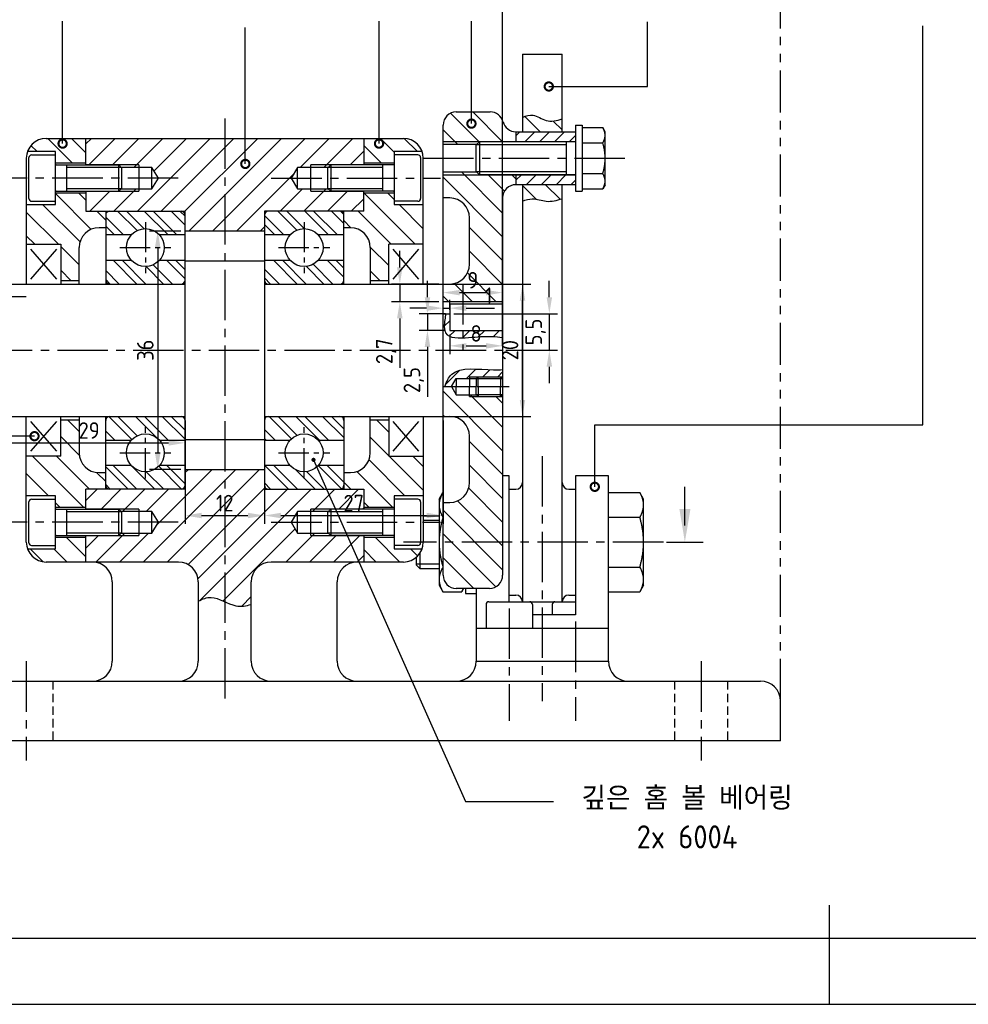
# Model space of a CAD drawing. Header units: millimetres. Extents: x 0 to 420, y 0 to 297.
# Tile 2 of 4: x 88 to 231, y 0 to 149. Entities that reach past the tile are written whole.
import ezdxf

# ---------------------------------------------------------------- set-up
doc = ezdxf.new("R2010")
doc.units = ezdxf.units.MM
doc.header["$LTSCALE"] = 0.4
for name, pattern in [('CENTER2', [28.575, 19.05, -3.175, 3.175, -3.175]), ('HIDDEN2', [4.7625, 3.175, -1.5875]), ('PHANTOM2', [31.75, 15.875, -3.175, 3.175, -3.175, 3.175, -3.175])]:
    doc.linetypes.add(name, pattern=pattern)
for name, color, linetype in [('가는선', 1, 'Continuous'), ('가상선', 1, 'PHANTOM2'), ('문자', 2, 'Continuous'), ('숨은선', 2, 'HIDDEN2'), ('외형선', 3, 'Continuous'), ('윤곽선', 5, 'Continuous'), ('중심선', 1, 'CENTER2')]:
    doc.layers.add(name, color=color, linetype=linetype)
doc.styles.get("Standard").update_dxf_attribs({"font": 'isocp.shx', "bigfont": 'whgtxt.shx'})
doc.dimstyles.new('ISO-25', dxfattribs={"dimtxt": 2.5, "dimasz": 2.5, "dimexe": 1.25, "dimexo": 0.625, "dimtad": 1, "dimdec": 4, "dimtxsty": 'Standard', "dimcen": 2.5, "dimadec": 4, "dimazin": 2, "dimtfac": 1, "dimtdec": 4, "dimtmove": 0, "dimatfit": 3, "dimfxl": 1, "dimarcsym": 0})

# ---------------------------------------------------------------- blocks, each defined once
blk = doc.blocks.new('_DotSmall')
at = {"color": 0, "linetype": 'ByBlock', "const_width": 0.5}
blk.add_lwpolyline([(-0.0625, 0, 1), (0.0625, 0, 1)], format="xyb", close=True, dxfattribs=at)
blk = doc.blocks.new('*D3')
at = {"color": 0, "lineweight": -2, "transparency": 16777216}
for p, q in [((50.65, 99.44), (50.65, 179.77)), ((53.15, 178.52), (158.15, 178.52)), ((160.65, 99.44), (160.65, 179.77))]:
    blk.add_line(p, q, dxfattribs=at)
at = {"color": 0, "transparency": 16777216}
for points in [[(53.15, 178.94), (53.15, 178.11), (50.65, 178.52)], [(158.15, 178.94), (158.15, 178.11), (160.65, 178.52)]]:
    blk.add_solid(points, dxfattribs=at)
at = {"layer": 'Defpoints', "color": 0, "transparency": 16777216}
for p in [(160.65, 178.52), (50.65, 98.82), (160.65, 98.82)]:
    blk.add_point(p, dxfattribs=at)
at = {"color": 0, "transparency": 16777216, "insert": (105.65, 180.4), "char_height": 2.5, "attachment_point": 5}
blk.add_mtext('110', dxfattribs=at)
blk = doc.blocks.new('*D6')
at = {"color": 0, "lineweight": -2, "transparency": 16777216}
for p, q in [((83.65, 88.19), (83.65, 83.57)), ((112.65, 88.19), (112.65, 83.57)), ((86.15, 84.82), (110.15, 84.82))]:
    blk.add_line(p, q, dxfattribs=at)
at = {"color": 0, "transparency": 16777216}
for points in [[(86.15, 85.23), (86.15, 84.4), (83.65, 84.82)], [(110.15, 85.23), (110.15, 84.4), (112.65, 84.82)]]:
    blk.add_solid(points, dxfattribs=at)
at = {"layer": 'Defpoints', "color": 0, "transparency": 16777216}
for p in [(83.65, 88.82), (112.65, 88.82), (112.65, 84.82)]:
    blk.add_point(p, dxfattribs=at)
at = {"color": 0, "transparency": 16777216, "insert": (98.15, 86.69), "char_height": 2.5, "attachment_point": 5}
blk.add_mtext('29', dxfattribs=at)
blk = doc.blocks.new('*D7')
at = {"color": 0, "lineweight": -2, "transparency": 16777216}
for p, q in [((112.65, 88.19), (112.65, 72.59)), ((124.65, 80.19), (124.65, 72.59)), ((115.15, 73.84), (122.15, 73.84))]:
    blk.add_line(p, q, dxfattribs=at)
at = {"color": 0, "transparency": 16777216}
for points in [[(115.15, 74.26), (115.15, 73.43), (112.65, 73.84)], [(122.15, 74.26), (122.15, 73.43), (124.65, 73.84)]]:
    blk.add_solid(points, dxfattribs=at)
at = {"layer": 'Defpoints', "color": 0, "transparency": 16777216}
for p in [(112.65, 88.82), (124.65, 80.82), (124.65, 73.84)]:
    blk.add_point(p, dxfattribs=at)
at = {"color": 0, "transparency": 16777216, "insert": (118.65, 75.72), "char_height": 2.5, "attachment_point": 5}
blk.add_mtext('12', dxfattribs=at)
blk = doc.blocks.new('*D8')
at = {"color": 0, "lineweight": -2, "transparency": 16777216}
for p, q in [((124.65, 88.19), (124.65, 72.59)), ((151.65, 88.19), (151.65, 72.59)), ((127.15, 73.84), (149.15, 73.84))]:
    blk.add_line(p, q, dxfattribs=at)
at = {"color": 0, "transparency": 16777216}
for points in [[(127.15, 74.26), (127.15, 73.43), (124.65, 73.84)], [(149.15, 74.26), (149.15, 73.43), (151.65, 73.84)]]:
    blk.add_solid(points, dxfattribs=at)
at = {"layer": 'Defpoints', "color": 0, "transparency": 16777216}
for p in [(124.65, 88.82), (151.65, 88.82), (151.65, 73.84)]:
    blk.add_point(p, dxfattribs=at)
at = {"color": 0, "transparency": 16777216, "insert": (138.15, 75.72), "char_height": 2.5, "attachment_point": 5}
blk.add_mtext('27', dxfattribs=at)
blk = doc.blocks.new('*D9')
at = {"color": 0, "lineweight": -2, "transparency": 16777216}
for p, q in [((145.11, 111.32), (145.11, 113.82)), ((151.03, 108.82), (143.86, 108.82)), ((145.11, 108.82), (145.11, 106.12)), ((151.03, 106.12), (143.86, 106.12)), ((145.11, 103.62), (145.11, 96.18))]:
    blk.add_line(p, q, dxfattribs=at)
at = {"color": 0, "transparency": 16777216}
for points in [[(144.69, 111.32), (145.53, 111.32), (145.11, 108.82)], [(144.69, 103.62), (145.53, 103.62), (145.11, 106.12)]]:
    blk.add_solid(points, dxfattribs=at)
at = {"layer": 'Defpoints', "color": 0, "transparency": 16777216}
for p in [(151.65, 108.82), (145.11, 106.12), (151.65, 106.12)]:
    blk.add_point(p, dxfattribs=at)
at = {"color": 0, "transparency": 16777216, "insert": (143.05, 98.65), "char_height": 2.5, "attachment_point": 5, "rotation": 90}
blk.add_mtext('2,7', dxfattribs=at)
blk = doc.blocks.new('*D10')
at = {"color": 0, "lineweight": -2, "transparency": 16777216}
for p, q in [((151.65, 106.74), (151.65, 108.77)), ((160.65, 106.74), (160.65, 108.77)), ((154.15, 107.52), (158.15, 107.52))]:
    blk.add_line(p, q, dxfattribs=at)
at = {"color": 0, "transparency": 16777216}
for points in [[(154.15, 107.93), (154.15, 107.1), (151.65, 107.52)], [(158.15, 107.93), (158.15, 107.1), (160.65, 107.52)]]:
    blk.add_solid(points, dxfattribs=at)
at = {"layer": 'Defpoints', "color": 0, "transparency": 16777216}
for p in [(160.65, 107.52), (151.65, 106.12), (160.65, 106.12)]:
    blk.add_point(p, dxfattribs=at)
at = {"color": 0, "transparency": 16777216, "insert": (156.15, 109.39), "char_height": 2.5, "attachment_point": 5}
blk.add_mtext('9', dxfattribs=at)
blk = doc.blocks.new('*D14')
at = {"color": 0, "lineweight": -2, "transparency": 16777216}
for p, q in [((112.03, 116.82), (107.27, 116.82)), ((108.52, 114.32), (108.52, 83.32)), ((112.03, 80.82), (107.27, 80.82))]:
    blk.add_line(p, q, dxfattribs=at)
at = {"color": 0, "transparency": 16777216}
for points in [[(108.1, 114.32), (108.93, 114.32), (108.52, 116.82)], [(108.1, 83.32), (108.93, 83.32), (108.52, 80.82)]]:
    blk.add_solid(points, dxfattribs=at)
at = {"layer": 'Defpoints', "color": 0, "transparency": 16777216}
for p in [(112.65, 116.82), (108.52, 80.82), (112.65, 80.82)]:
    blk.add_point(p, dxfattribs=at)
at = {"color": 0, "transparency": 16777216, "insert": (106.64, 98.82), "char_height": 2.5, "attachment_point": 5, "rotation": 90}
blk.add_mtext('36', dxfattribs=at)
blk = doc.blocks.new('*D15')
at = {"color": 0, "lineweight": -2, "transparency": 16777216}
for p, q in [((152.28, 108.82), (164.9, 108.82)), ((163.65, 91.32), (163.65, 106.32)), ((152.28, 88.82), (164.9, 88.82))]:
    blk.add_line(p, q, dxfattribs=at)
at = {"color": 0, "transparency": 16777216}
for points in [[(163.24, 106.32), (164.07, 106.32), (163.65, 108.82)], [(163.24, 91.32), (164.07, 91.32), (163.65, 88.82)]]:
    blk.add_solid(points, dxfattribs=at)
at = {"layer": 'Defpoints', "color": 0, "transparency": 16777216}
for p in [(151.65, 108.82), (163.65, 108.82), (151.65, 88.82)]:
    blk.add_point(p, dxfattribs=at)
at = {"color": 0, "transparency": 16777216, "insert": (161.78, 98.82), "char_height": 2.5, "attachment_point": 5, "rotation": 90}
blk.add_mtext('20', dxfattribs=at)
blk = doc.blocks.new('*D16')
at = {"color": 0, "lineweight": -2, "transparency": 16777216}
for p, q in [((167.71, 106.82), (167.71, 109.32)), ((153.28, 104.32), (168.96, 104.32)), ((167.71, 104.32), (167.71, 98.82)), ((161.15, 98.82), (168.96, 98.82)), ((167.71, 96.32), (167.71, 93.82))]:
    blk.add_line(p, q, dxfattribs=at)
at = {"color": 0, "transparency": 16777216}
for points in [[(167.3, 106.82), (168.13, 106.82), (167.71, 104.32)], [(167.3, 96.32), (168.13, 96.32), (167.71, 98.82)]]:
    blk.add_solid(points, dxfattribs=at)
at = {"layer": 'Defpoints', "color": 0, "transparency": 16777216}
for p in [(152.65, 104.32), (160.53, 98.82), (167.71, 98.82)]:
    blk.add_point(p, dxfattribs=at)
at = {"color": 0, "transparency": 16777216, "insert": (165.65, 101.57), "char_height": 2.5, "attachment_point": 5, "rotation": 90}
blk.add_mtext('5,5', dxfattribs=at)
blk = doc.blocks.new('*D24')
at = {"color": 0, "lineweight": -2, "transparency": 16777216}
for p, q in [((80.65, 106.44), (80.65, 108.16)), ((83.65, 106.44), (83.65, 108.16)), ((78.15, 106.91), (75.65, 106.91)), ((80.65, 106.91), (83.65, 106.91)), ((86.15, 106.91), (88.65, 106.91))]:
    blk.add_line(p, q, dxfattribs=at)
at = {"color": 0, "transparency": 16777216}
for points in [[(78.15, 107.33), (78.15, 106.49), (80.65, 106.91)], [(86.15, 107.33), (86.15, 106.49), (83.65, 106.91)]]:
    blk.add_solid(points, dxfattribs=at)
at = {"layer": 'Defpoints', "color": 0, "transparency": 16777216}
for p in [(80.65, 105.82), (83.65, 106.91), (83.65, 105.82)]:
    blk.add_point(p, dxfattribs=at)
at = {"color": 0, "transparency": 16777216, "insert": (82.15, 108.79), "char_height": 2.5, "attachment_point": 5}
blk.add_mtext('3', dxfattribs=at)
blk = doc.blocks.new('*D26')
at = {"color": 0, "lineweight": -2, "transparency": 16777216}
for p, q in [((149.29, 106.82), (149.29, 109.32)), ((152.03, 104.32), (148.04, 104.32)), ((149.29, 104.32), (149.29, 101.82)), ((152.03, 101.82), (148.04, 101.82)), ((149.29, 99.32), (149.29, 91.77))]:
    blk.add_line(p, q, dxfattribs=at)
at = {"color": 0, "transparency": 16777216}
for points in [[(148.87, 106.82), (149.71, 106.82), (149.29, 104.32)], [(148.87, 99.32), (149.71, 99.32), (149.29, 101.82)]]:
    blk.add_solid(points, dxfattribs=at)
at = {"layer": 'Defpoints', "color": 0, "transparency": 16777216}
for p in [(152.65, 104.32), (149.29, 101.82), (152.65, 101.82)]:
    blk.add_point(p, dxfattribs=at)
at = {"color": 0, "transparency": 16777216, "insert": (147.23, 94.3), "char_height": 2.5, "attachment_point": 5, "rotation": 90}
blk.add_mtext('2,5', dxfattribs=at)
blk = doc.blocks.new('*D27')
at = {"color": 0, "lineweight": -2, "transparency": 16777216}
for p, q in [((151.65, 104.94), (151.65, 106.42)), ((152.65, 104.94), (152.65, 106.42)), ((149.15, 105.17), (146.65, 105.17)), ((151.65, 105.17), (152.65, 105.17)), ((155.15, 105.17), (159.4, 105.17))]:
    blk.add_line(p, q, dxfattribs=at)
at = {"color": 0, "transparency": 16777216}
for points in [[(149.15, 105.59), (149.15, 104.75), (151.65, 105.17)], [(155.15, 105.59), (155.15, 104.75), (152.65, 105.17)]]:
    blk.add_solid(points, dxfattribs=at)
at = {"layer": 'Defpoints', "color": 0, "transparency": 16777216}
for p in [(151.65, 104.32), (152.65, 105.17), (152.65, 104.32)]:
    blk.add_point(p, dxfattribs=at)
at = {"color": 0, "transparency": 16777216, "insert": (158.53, 107.05), "char_height": 2.5, "attachment_point": 5}
blk.add_mtext('1', dxfattribs=at)
blk = doc.blocks.new('*D28')
at = {"color": 0, "lineweight": -2, "transparency": 16777216}
for p, q in [((152.65, 101.19), (152.65, 98.23)), ((160.65, 101.19), (160.65, 98.23)), ((155.15, 99.48), (158.15, 99.48))]:
    blk.add_line(p, q, dxfattribs=at)
at = {"color": 0, "transparency": 16777216}
for points in [[(155.15, 99.89), (155.15, 99.06), (152.65, 99.48)], [(158.15, 99.89), (158.15, 99.06), (160.65, 99.48)]]:
    blk.add_solid(points, dxfattribs=at)
at = {"layer": 'Defpoints', "color": 0, "transparency": 16777216}
for p in [(152.65, 101.82), (160.65, 101.82), (160.65, 99.48)]:
    blk.add_point(p, dxfattribs=at)
at = {"color": 0, "transparency": 16777216, "insert": (156.65, 101.35), "char_height": 2.5, "attachment_point": 5}
blk.add_mtext('8', dxfattribs=at)
blk = doc.blocks.new('*U2')
at = {"layer": '가는선'}
h = blk.add_hatch(dxfattribs=at)
h.set_pattern_fill('ANSI31', color=256, scale=0.8, angle=90)
h.paths.add_polyline_path([(160.65, 91.82), (155.65, 91.82), (155.65, 92.09), (153.65, 92.09), (152.91, 93.32), (151.65, 93.32), (151.65, 88.82), (152.65, 88.82, -0.414214), (155.65, 85.82), (155.65, 78.82, -0.414214), (152.65, 75.82), (151.65, 75.82), (151.65, 64.82, 0.414214), (153.65, 62.82), (158.65, 62.82, 0.414214), (160.65, 64.82)])
h.paths.add_polyline_path([(156.69, 92.09), (155.65, 92.09), (155.65, 91.82), (156.96, 91.82)], flags=17)
h.paths.add_polyline_path([(160.65, 121.82, -0.414214), (162.65, 123.82), (162.65, 125.32), (157.14, 125.32), (151.65, 125.32), (151.65, 121.82), (152.65, 121.82, -0.414214), (155.65, 118.82), (155.65, 111.82, -0.414214), (152.65, 108.82), (151.65, 108.82), (151.65, 106.12), (160.65, 106.12)])
h.paths.add_polyline_path([(156.71, 125.75), (151.65, 125.75), (151.65, 125.32), (157.14, 125.32)])
h.paths.add_polyline_path([(160.72, 133.32, 0.341999), (158.78, 134.82), (153.65, 134.82, 0.414214), (151.65, 132.82), (151.65, 130.32), (162.65, 130.32), (162.65, 131.82, -0.341999)])
h.paths.add_polyline_path([(157.14, 130.32), (151.65, 130.32), (151.65, 129.88), (156.71, 129.88)])
h = blk.add_hatch(dxfattribs=at)
h.set_pattern_fill('ANSI31', color=256, scale=0.8, angle=90)
edge = h.paths.add_edge_path()
edge.add_line((169.65, 123.82), (163.65, 123.82))
edge.add_line((163.65, 123.82), (163.65, 121.31))
edge.add_spline(control_points=[(163.65, 121.31), (164.14, 121.53), (165.31, 121.9), (167.36, 121.07), (168.86, 121.44), (169.65, 121.71)], knot_values=[0.985693, 0.985693, 0.985693, 0.985693, 2.548003, 4.693729, 7.143243, 7.143243, 7.143243, 7.143243], degree=3, periodic=0)
edge.add_line((169.65, 121.71), (169.65, 123.82))
edge = h.paths.add_edge_path()
edge.add_spline(control_points=[(169.65, 133.75), (168.82, 133.47), (167.31, 133.18), (165.39, 134.58), (164.19, 134.23), (163.65, 133.99)], knot_values=[0.994369, 0.994369, 0.994369, 0.994369, 3.482788, 5.595004, 7.275642, 7.275642, 7.275642, 7.275642], degree=3, periodic=0)
edge.add_line((163.65, 133.99), (163.65, 131.82))
edge.add_line((163.65, 131.82), (169.65, 131.82))
edge.add_line((169.65, 131.82), (169.65, 133.75))
h = blk.add_hatch(dxfattribs=at)
h.set_pattern_fill('ANSI31', color=256, scale=0.5)
h.paths.add_polyline_path([(171.65, 131.82), (162.65, 131.82), (162.65, 130.32), (171.65, 130.32)])
h.paths.add_polyline_path([(171.65, 125.32), (162.65, 125.32), (162.65, 123.82), (171.65, 123.82)])
h = blk.add_hatch(dxfattribs=at)
h.set_pattern_fill('ANSI31', color=256, scale=0.8, angle=90)
h.paths.add_polyline_path([(97.65, 70.57), (93.05, 70.57), (93.05, 68.82), (88.82, 68.82, 0.317837), (91.65, 66.82), (97.65, 66.82)])
h.paths.add_polyline_path([(100.65, 80.32), (99.65, 80.32, -0.414214), (96.65, 83.32), (96.65, 88.32), (93.85, 88.32), (93.85, 82.82), (88.65, 82.82), (88.65, 76.82), (93.05, 76.82), (93.05, 75.07), (97.65, 75.07), (97.65, 77.82), (100.65, 77.82)])
h.paths.add_polyline_path([(97.65, 130.82), (91.65, 130.82, 0.317837), (88.82, 128.82), (93.05, 128.82), (93.05, 127.07), (97.65, 127.07)])
h.paths.add_polyline_path([(100.65, 119.82), (97.65, 119.82), (97.65, 122.57), (93.05, 122.57), (93.05, 120.82), (88.65, 120.82), (88.65, 114.82), (93.85, 114.82), (93.85, 109.32), (96.65, 109.32), (96.65, 114.32, -0.414214), (99.65, 117.32), (100.65, 117.32)])
h = blk.add_hatch(dxfattribs=at)
h.set_pattern_fill('ANSI31', color=256, scale=0.8)
edge = h.paths.add_edge_path()
edge.add_line((131.65, 71.2), (129.65, 71.2))
edge.add_line((129.65, 71.2), (128.68, 72.82))
edge.add_line((128.68, 72.82), (129.65, 74.44))
edge.add_line((129.65, 74.44), (131.65, 74.44))
edge.add_line((131.65, 74.44), (131.65, 74.82))
edge.add_line((131.65, 74.82), (139.65, 74.82))
edge.add_line((139.65, 74.82), (139.65, 77.82))
edge.add_line((139.65, 77.82), (124.65, 77.82))
edge.add_line((124.65, 77.82), (124.65, 80.82))
edge.add_line((124.65, 80.82), (112.65, 80.82))
edge.add_line((112.65, 80.82), (112.65, 77.82))
edge.add_line((112.65, 77.82), (97.65, 77.82))
edge.add_line((97.65, 77.82), (97.65, 74.82))
edge.add_line((97.65, 74.82), (102.62, 74.82))
edge.add_line((102.62, 74.82), (105.65, 74.82))
edge.add_line((105.65, 74.82), (105.65, 74.44))
edge.add_line((105.65, 74.44), (107.65, 74.44))
edge.add_line((107.65, 74.44), (108.63, 72.82))
edge.add_line((108.63, 72.82), (107.65, 71.2))
edge.add_line((107.65, 71.2), (105.65, 71.2))
edge.add_line((105.65, 71.2), (105.65, 70.82))
edge.add_line((105.65, 70.82), (97.65, 70.82))
edge.add_line((97.65, 70.82), (97.65, 66.82))
edge.add_line((97.65, 66.82), (111.65, 66.82))
edge.add_arc((111.65, 63.82), 3, 0, 90, ccw=False)
edge.add_line((114.65, 63.82), (114.65, 60.89))
edge.add_spline(control_points=[(114.65, 60.89), (115.29, 61.25), (117.15, 61.97), (119.8, 59.85), (121.87, 60.18), (122.65, 60.41)], knot_values=[1.370764, 1.370764, 1.370764, 1.370764, 3.474818, 7.418608, 9.801565, 9.801565, 9.801565, 9.801565], degree=3, periodic=0)
edge.add_line((122.65, 60.41), (122.65, 63.82))
edge.add_arc((125.65, 63.82), 3, 90, 180, ccw=False)
edge.add_line((125.65, 66.82), (139.65, 66.82))
edge.add_line((139.65, 66.82), (139.65, 70.82))
edge.add_line((139.65, 70.82), (134.68, 70.82))
edge.add_line((134.68, 70.82), (131.65, 70.82))
edge.add_line((131.65, 70.82), (131.65, 71.2))
h.paths.add_polyline_path([(105.65, 71.2), (103, 71.2), (102.62, 70.82), (105.65, 70.82)], flags=17)
h.paths.add_polyline_path([(105.65, 74.82), (102.62, 74.82), (103, 74.44), (105.65, 74.44)], flags=17)
h.paths.add_polyline_path([(134.3, 71.2), (131.65, 71.2), (131.65, 70.82), (134.68, 70.82)], flags=17)
h.paths.add_polyline_path([(134.68, 74.82), (131.65, 74.82), (131.65, 74.44), (134.3, 74.44)], flags=17)
h.paths.add_polyline_path([(128.68, 124.82), (129.65, 126.44), (131.65, 126.44), (131.65, 126.82), (139.65, 126.82), (139.65, 130.82), (97.65, 130.82), (97.65, 126.82), (102.62, 126.82), (105.65, 126.82), (105.65, 126.44), (107.65, 126.44), (108.63, 124.82), (107.65, 123.2), (105.65, 123.2), (105.65, 122.82), (97.65, 122.82), (97.65, 119.82), (112.65, 119.82), (112.65, 116.82), (124.65, 116.82), (124.65, 119.82), (139.65, 119.82), (139.65, 122.82), (134.68, 122.82), (131.65, 122.82), (131.65, 123.2), (129.65, 123.2)])
h.paths.add_polyline_path([(105.65, 123.2), (103, 123.2), (102.62, 122.82), (105.65, 122.82)], flags=17)
h.paths.add_polyline_path([(105.65, 126.82), (102.62, 126.82), (103, 126.44), (105.65, 126.44)], flags=17)
h.paths.add_polyline_path([(134.68, 126.82), (131.65, 126.82), (131.65, 126.44), (134.3, 126.44)], flags=17)
h.paths.add_polyline_path([(134.3, 123.2), (131.65, 123.2), (131.65, 122.82), (134.68, 122.82)], flags=17)
h = blk.add_hatch(dxfattribs=at)
h.set_pattern_fill('ANSI31', color=256, scale=0.8, angle=90)
h.paths.add_polyline_path([(144.25, 128.82), (148.48, 128.82, 0.317837), (145.65, 130.82), (139.65, 130.82), (139.65, 127.07), (144.25, 127.07)])
h.paths.add_polyline_path([(148.65, 120.82), (144.25, 120.82), (144.25, 122.57), (139.65, 122.57), (139.65, 119.82), (136.65, 119.82), (136.65, 117.32), (137.65, 117.32, -0.414214), (140.65, 114.32), (140.65, 109.32), (143.45, 109.32), (143.45, 114.82), (148.65, 114.82)])
h.paths.add_polyline_path([(148.65, 82.82), (143.45, 82.82), (143.45, 88.32), (140.65, 88.32), (140.65, 83.32, -0.414214), (137.65, 80.32), (136.65, 80.32), (136.65, 77.82), (139.65, 77.82), (139.65, 75.07), (144.25, 75.07), (144.25, 76.82), (148.65, 76.82)])
h.paths.add_polyline_path([(148.48, 68.82), (144.25, 68.82), (144.25, 70.57), (139.65, 70.57), (139.65, 66.82), (145.65, 66.82, 0.317837)])
h = blk.add_hatch(dxfattribs=at)
h.set_pattern_fill('ANSI32', color=256, scale=0.3, angle=90)
h.paths.add_polyline_path([(112.65, 119.22, 0.414214), (112.05, 119.82), (101.25, 119.82, 0.414214), (100.65, 119.22), (100.65, 116.23), (104.53, 116.23, -0.445148), (108.78, 116.23), (112.65, 116.23)])
h.paths.add_polyline_path([(112.65, 112.4), (108.78, 112.4, -0.445148), (104.53, 112.4), (100.65, 112.4), (100.65, 109.42, 0.414214), (101.25, 108.82), (112.05, 108.82, 0.414214), (112.65, 109.42)])
h.paths.add_polyline_path([(112.65, 88.22, 0.414214), (112.05, 88.82), (101.25, 88.82, 0.414214), (100.65, 88.22), (100.65, 85.23), (104.53, 85.23, -0.445148), (108.78, 85.23), (112.65, 85.23), (112.65, 85.32)])
h.paths.add_polyline_path([(112.65, 81.4), (108.78, 81.4, -0.445148), (104.53, 81.4), (100.65, 81.4), (100.65, 78.42, 0.414214), (101.25, 77.82), (112.05, 77.82, 0.414214), (112.65, 78.42)])
h.paths.add_polyline_path([(136.65, 119.22, 0.414214), (136.05, 119.82), (125.25, 119.82, 0.414214), (124.65, 119.22), (124.65, 116.23), (128.53, 116.23, -0.445148), (132.78, 116.23), (136.65, 116.23)])
h.paths.add_polyline_path([(136.65, 112.4), (132.78, 112.4, -0.445148), (128.53, 112.4), (124.65, 112.4), (124.65, 109.42, 0.414214), (125.25, 108.82), (136.05, 108.82, 0.414214), (136.65, 109.42)])
h.paths.add_polyline_path([(136.65, 88.22, 0.414214), (136.05, 88.82), (125.25, 88.82, 0.414214), (124.65, 88.22), (124.65, 85.23), (128.53, 85.23, -0.445148), (132.78, 85.23), (136.65, 85.23)])
h.paths.add_polyline_path([(136.65, 81.4), (132.78, 81.4, -0.445148), (128.53, 81.4), (124.65, 81.4), (124.65, 78.42, 0.414214), (125.25, 77.82), (136.05, 77.82, 0.414214), (136.65, 78.42)])
h = blk.add_hatch(dxfattribs=at)
h.set_pattern_fill('ANSI31', color=256, scale=0.5)
edge = h.paths.add_edge_path()
edge.add_line((154.65, 101.82), (152.65, 101.82))
edge.add_line((152.65, 101.82), (152.65, 104.32))
edge.add_line((152.65, 104.32), (152.07, 104.32))
edge.add_spline(control_points=[(152.07, 104.32), (152.01, 104.02), (151.85, 103.05), (151.66, 100.81), (153.54, 100.65), (154.65, 100.69)], knot_values=[1.527089, 1.527089, 1.527089, 1.527089, 2.412904, 4.391229, 7.19901, 7.19901, 7.19901, 7.19901], degree=3, periodic=0)
edge.add_line((154.65, 100.69), (154.65, 101.82))
edge = h.paths.add_edge_path()
edge.add_line((160.65, 101.82), (154.65, 101.82))
edge.add_line((154.65, 101.82), (154.65, 100.69))
edge.add_spline(control_points=[(154.65, 100.69), (154.94, 100.7), (156.65, 100.81), (158.43, 101), (160.12, 100.81), (160.65, 100.73)], knot_values=[7.19901, 7.19901, 7.19901, 7.19901, 7.917368, 11.516883, 13.122486, 13.122486, 13.122486, 13.122486], degree=3, periodic=0)
edge.add_line((160.65, 100.73), (160.65, 101.82))
h = blk.add_hatch(dxfattribs=at)
h.set_pattern_fill('ANSI31', color=256, scale=0.5)
edge = h.paths.add_edge_path()
edge.add_spline(control_points=[(160.65, 95.89), (160.21, 95.86), (157.61, 95.78), (153.29, 96.56), (152.19, 94.1), (151.94, 93.32)], knot_values=[0.33744, 0.33744, 0.33744, 0.33744, 1.687327, 8.042723, 10.324154, 10.324154, 10.324154, 10.324154], degree=3, periodic=0)
edge.add_line((151.94, 93.32), (152.91, 93.32))
edge.add_line((152.91, 93.32), (153.65, 94.55))
edge.add_line((153.65, 94.55), (155.65, 94.55))
edge.add_line((155.65, 94.55), (155.65, 94.82))
edge.add_line((155.65, 94.82), (160.65, 94.82))
edge.add_line((160.65, 94.82), (160.65, 95.89))
h.paths.add_polyline_path([(156.96, 94.82), (155.65, 94.82), (155.65, 94.55), (156.69, 94.55)], flags=17)
h.paths.add_polyline_path([(160.65, 94.82), (160.35, 94.82), (160.65, 94.51)], flags=17)
for p, q in [((94.14, 130.03), (94.14, 148.55)), ((121.76, 126.96), (121.76, 147.56)), ((141.97, 130.03), (141.97, 148.55)), ((155.94, 133.05), (155.94, 148.55)), ((182.56, 138.66), (182.56, 148.42)), ((224.19, 87.56), (224.19, 147.8)), ((167.63, 138.66), (182.56, 138.66)), ((174.58, 78.18), (174.58, 87.56)), ((174.58, 87.56), (224.19, 87.56)), ((89.89, 85.83), (38.88, 85.83))]:
    blk.add_line(p, q)
at = {"layer": 'Defpoints'}
blk.add_lwpolyline([(0, 0), (420, 0), (420, 297), (0, 297)], close=True, dxfattribs=at)
at = {"layer": '가는선'}
for p, q in [((171.65, 130.32), (151.65, 130.32)), ((170.25, 129.84), (156.66, 129.84)), ((105.65, 126.82), (97.65, 126.82)), ((139.65, 126.82), (131.65, 126.82)), ((103.04, 126.4), (94.8, 126.4)), ((142.5, 126.4), (134.26, 126.4)), ((151.65, 125.32), (171.65, 125.32)), ((156.66, 125.8), (170.25, 125.8)), ((94.8, 123.23), (103.04, 123.23)), ((97.65, 122.82), (105.65, 122.82)), ((131.65, 122.82), (139.65, 122.82)), ((134.26, 123.23), (142.5, 123.23)), ((155.65, 94.82), (160.65, 94.82)), ((156.66, 94.52), (160.65, 94.52)), ((155.65, 91.82), (160.65, 91.82)), ((156.66, 92.12), (160.65, 92.12)), ((103.04, 74.4), (94.8, 74.4)), ((105.65, 74.82), (97.65, 74.82)), ((139.65, 74.82), (131.65, 74.82)), ((142.5, 74.4), (134.26, 74.4)), ((151.05, 73.07), (148.65, 73.07)), ((94.8, 71.23), (103.04, 71.23)), ((97.65, 70.82), (105.65, 70.82)), ((131.65, 70.82), (139.65, 70.82)), ((134.26, 71.23), (142.5, 71.23)), ((147.65, 66.56), (151.05, 66.56))]:
    blk.add_line(p, q, dxfattribs=at)
for points, knots in [([(163.65, 133.99), (164.19, 134.23), (165.39, 134.58), (167.31, 133.18), (168.82, 133.47), (169.65, 133.75)], [0.994369, 0.994369, 0.994369, 0.994369, 2.675007, 4.787223, 7.275642, 7.275642, 7.275642, 7.275642]), ([(163.65, 121.31), (164.14, 121.53), (165.31, 121.9), (167.36, 121.07), (168.86, 121.44), (169.65, 121.71)], [0.985693, 0.985693, 0.985693, 0.985693, 2.548003, 4.693729, 7.143243, 7.143243, 7.143243, 7.143243]), ([(152.07, 104.32), (152.01, 104.02), (151.85, 103.05), (151.63, 100.52), (155.8, 100.72), (158.43, 101), (160.12, 100.81), (160.65, 100.73)], [1.527089, 1.527089, 1.527089, 1.527089, 2.412904, 4.391229, 7.917368, 11.516883, 13.122486, 13.122486, 13.122486, 13.122486]), ([(151.94, 93.32), (152.19, 94.1), (153.29, 96.56), (157.61, 95.78), (160.21, 95.86), (160.65, 95.89)], [0.33744, 0.33744, 0.33744, 0.33744, 2.618871, 8.974267, 10.324154, 10.324154, 10.324154, 10.324154]), ([(114.65, 60.89), (115.29, 61.25), (117.15, 61.97), (119.8, 59.85), (121.87, 60.18), (122.65, 60.41)], [1.370764, 1.370764, 1.370764, 1.370764, 3.474818, 7.418608, 9.801565, 9.801565, 9.801565, 9.801565])]:
    blk.add_open_spline(points, degree=3, knots=knots, dxfattribs=at)
at = {"layer": '가상선'}
blk.add_line((202.65, 45.82), (202.65, 179.02), dxfattribs=at)
at = {"layer": '숨은선'}
for p, q in [((92.65, 48.82), (92.65, 39.82)), ((186.65, 48.82), (186.65, 39.82)), ((194.65, 48.82), (194.65, 39.82))]:
    blk.add_line(p, q, dxfattribs=at)
at = {"layer": '외형선'}
for p, q in [((163.65, 143.55), (169.65, 143.55)), ((163.65, 143.55), (163.65, 131.82)), ((169.65, 131.82), (169.65, 143.55)), ((153.65, 134.82), (158.78, 134.82)), ((151.65, 64.82), (151.65, 132.82)), ((171.65, 132.82), (171.65, 122.82)), ((171.65, 132.82), (172.65, 132.82)), ((172.65, 132.82), (172.65, 122.82)), ((172.65, 132.44), (175.79, 132.44)), ((176.15, 131.82), (175.79, 132.44)), ((162.65, 131.82), (162.65, 130.32)), ((162.65, 131.82), (171.65, 131.82)), ((176.15, 123.82), (176.15, 131.82)), ((91.65, 130.82), (145.65, 130.82)), ((97.65, 126.82), (97.65, 130.82)), ((139.65, 130.82), (139.65, 126.82)), ((156.71, 129.88), (151.65, 129.88)), ((156.65, 129.83), (157.14, 130.32)), ((156.65, 125.81), (156.65, 129.83)), ((157.14, 130.32), (157.14, 125.32)), ((171.65, 130.32), (157.14, 130.32)), ((170.25, 130.32), (170.25, 125.32)), ((172.65, 130.13), (175.79, 130.13)), ((93.05, 128.82), (88.82, 128.82)), ((89.45, 128.32), (93.05, 128.32)), ((93.05, 120.82), (93.05, 128.82)), ((144.25, 128.82), (144.25, 120.82)), ((148.48, 128.82), (144.25, 128.82)), ((147.85, 128.32), (144.25, 128.32)), ((88.65, 127.82), (88.65, 108.82)), ((89.05, 121.72), (89.05, 127.92)), ((97.65, 127.07), (93.05, 127.07)), ((93.15, 126.82), (102.62, 126.82)), ((94.8, 122.82), (94.8, 126.82)), ((102.62, 122.82), (102.62, 126.82)), ((103.05, 126.39), (102.62, 126.82)), ((107.65, 126.44), (103, 126.44)), ((105.65, 126.82), (105.65, 122.82)), ((108.63, 124.82), (107.65, 126.44)), ((107.65, 123.2), (107.65, 126.44)), ((129.65, 126.44), (128.68, 124.82)), ((134.3, 126.44), (129.65, 126.44)), ((129.65, 123.2), (129.65, 126.44)), ((131.65, 122.82), (131.65, 126.82)), ((134.25, 126.39), (134.68, 126.82)), ((134.68, 126.82), (134.68, 122.82)), ((144.15, 126.82), (134.68, 126.82)), ((144.25, 127.07), (139.65, 127.07)), ((142.5, 126.82), (142.5, 122.82)), ((148.25, 127.92), (148.25, 121.72)), ((148.65, 108.82), (148.65, 127.82)), ((103.05, 126.39), (103.05, 123.25)), ((134.25, 123.25), (134.25, 126.39)), ((151.65, 125.75), (156.71, 125.75)), ((156.65, 125.81), (157.14, 125.32)), ((171.65, 125.32), (157.14, 125.32)), ((162.65, 125.32), (162.65, 123.82)), ((172.65, 125.51), (175.79, 125.51)), ((107.65, 123.2), (108.63, 124.82)), ((128.68, 124.82), (129.65, 123.2)), ((171.65, 123.82), (162.65, 123.82)), ((163.65, 123.82), (163.65, 60.82)), ((169.65, 60.82), (169.65, 123.82)), ((176.15, 123.82), (175.79, 123.2)), ((93.05, 122.57), (97.65, 122.57)), ((93.15, 122.82), (102.62, 122.82)), ((97.65, 122.82), (97.65, 119.82)), ((103.05, 123.25), (102.62, 122.82)), ((103, 123.2), (107.65, 123.2)), ((129.65, 123.2), (134.3, 123.2)), ((134.25, 123.25), (134.68, 122.82)), ((144.15, 122.82), (134.68, 122.82)), ((139.65, 119.82), (139.65, 122.82)), ((139.65, 122.57), (144.25, 122.57)), ((171.65, 122.82), (172.65, 122.82)), ((172.65, 123.2), (175.79, 123.2)), ((88.65, 120.82), (93.05, 120.82)), ((89.45, 121.32), (93.05, 121.32)), ((147.85, 121.32), (144.25, 121.32)), ((144.25, 120.82), (148.65, 120.82)), ((152.65, 121.82), (151.65, 121.82)), ((160.65, 121.82), (160.65, 64.82)), ((97.65, 119.82), (112.65, 119.82)), ((100.65, 119.82), (100.65, 108.82)), ((112.65, 77.82), (112.65, 119.82)), ((124.65, 119.82), (124.65, 77.82)), ((139.65, 119.82), (124.65, 119.82)), ((136.65, 108.82), (136.65, 119.82)), ((155.65, 111.82), (155.65, 118.82)), ((100.65, 117.32), (99.65, 117.32)), ((104.53, 116.23), (100.65, 116.23)), ((112.65, 116.23), (108.78, 116.23)), ((124.65, 116.82), (112.65, 116.82)), ((128.53, 116.23), (124.65, 116.23)), ((136.65, 116.23), (132.78, 116.23)), ((137.65, 117.32), (136.65, 117.32)), ((88.65, 114.82), (93.85, 114.82)), ((93.85, 114.82), (93.85, 108.82)), ((148.65, 114.82), (143.45, 114.82)), ((143.45, 108.82), (143.45, 114.82)), ((93.2, 114.06), (89.31, 109.57)), ((89.31, 114.06), (93.2, 109.57)), ((96.65, 108.82), (96.65, 114.32)), ((140.65, 114.32), (140.65, 108.82)), ((144.11, 109.57), (148, 114.06)), ((148, 109.57), (144.11, 114.06)), ((100.65, 112.4), (104.53, 112.4)), ((108.78, 112.4), (112.65, 112.4)), ((112.65, 112.32), (124.65, 112.32)), ((124.65, 112.4), (128.53, 112.4)), ((132.78, 112.4), (136.65, 112.4)), ((83.65, 108.82), (112.65, 108.82)), ((96.65, 109.32), (93.85, 109.32)), ((124.65, 108.82), (152.65, 108.82)), ((143.45, 109.32), (140.65, 109.32)), ((160.65, 106.12), (151.65, 106.12)), ((152.65, 105.82), (152.65, 101.82)), ((152.65, 105.82), (160.65, 105.82)), ((151.65, 104.32), (152.65, 104.32)), ((152.65, 101.82), (160.65, 101.82)), ((152.91, 93.32), (153.65, 94.55)), ((153.65, 94.55), (156.69, 94.55)), ((153.65, 94.55), (153.65, 93.32)), ((155.65, 94.82), (155.65, 93.32)), ((156.65, 94.51), (156.96, 94.82)), ((156.65, 94.51), (156.65, 93.32)), ((156.96, 93.32), (156.96, 94.82)), ((156.96, 94.82), (160.35, 94.82)), ((160.35, 94.82), (160.35, 93.32)), ((160.65, 94.51), (160.35, 94.82)), ((160.62, 94.55), (160.65, 94.55)), ((151.65, 93.32), (156.65, 93.32)), ((152.91, 93.32), (153.65, 92.09)), ((153.65, 92.09), (153.65, 93.32)), ((155.65, 91.82), (155.65, 93.32)), ((156.65, 92.12), (156.65, 93.32)), ((156.96, 93.32), (156.96, 91.82)), ((160.35, 91.82), (160.35, 93.32)), ((153.65, 92.09), (156.69, 92.09)), ((156.65, 92.12), (156.96, 91.82)), ((156.96, 91.82), (160.35, 91.82)), ((160.65, 92.12), (160.35, 91.82)), ((160.62, 92.09), (160.65, 92.09)), ((83.65, 88.82), (112.65, 88.82)), ((88.65, 69.82), (88.65, 88.82)), ((93.2, 88.06), (89.31, 83.57)), ((89.31, 88.06), (93.2, 83.57)), ((93.85, 82.82), (93.85, 88.82)), ((93.85, 88.32), (96.65, 88.32)), ((96.65, 88.82), (96.65, 83.32)), ((100.65, 77.82), (100.65, 88.82)), ((124.65, 88.82), (152.65, 88.82)), ((136.65, 88.82), (136.65, 77.82)), ((140.65, 83.32), (140.65, 88.82)), ((140.65, 88.32), (143.45, 88.32)), ((143.45, 88.82), (143.45, 82.82)), ((144.11, 83.57), (148, 88.06)), ((148, 83.57), (144.11, 88.06)), ((148.65, 88.82), (148.65, 69.82)), ((100.65, 85.23), (104.53, 85.23)), ((108.78, 85.23), (112.65, 85.23)), ((112.65, 85.32), (124.65, 85.32)), ((124.65, 85.23), (128.53, 85.23)), ((132.78, 85.23), (136.65, 85.23)), ((155.65, 78.82), (155.65, 85.82)), ((93.85, 82.82), (88.65, 82.82)), ((143.45, 82.82), (148.65, 82.82)), ((104.53, 81.4), (100.65, 81.4)), ((112.65, 81.4), (108.78, 81.4)), ((112.65, 80.82), (124.65, 80.82)), ((128.53, 81.4), (124.65, 81.4)), ((136.65, 81.4), (132.78, 81.4)), ((99.65, 80.32), (100.65, 80.32)), ((136.65, 80.32), (137.65, 80.32)), ((161.65, 79.82), (160.65, 79.82)), ((161.65, 60.82), (161.65, 79.82)), ((176.65, 79.82), (171.65, 79.82)), ((171.65, 79.82), (171.65, 58.82)), ((176.65, 51.82), (176.65, 79.82)), ((97.65, 74.82), (97.65, 77.82)), ((112.65, 77.82), (97.65, 77.82)), ((124.65, 77.82), (139.65, 77.82)), ((139.65, 77.82), (139.65, 74.82)), ((161.65, 77.82), (162.65, 77.82)), ((170.65, 77.82), (171.65, 77.82)), ((93.05, 76.82), (88.65, 76.82)), ((89.05, 69.72), (89.05, 75.92)), ((89.45, 76.32), (93.05, 76.32)), ((93.05, 68.82), (93.05, 76.82)), ((148.65, 76.82), (144.25, 76.82)), ((144.25, 76.82), (144.25, 68.82)), ((147.85, 76.32), (144.25, 76.32)), ((148.25, 75.92), (148.25, 69.72)), ((151.05, 76.32), (151.63, 77.32)), ((151.05, 76.32), (151.05, 63.32)), ((151.63, 77.32), (151.65, 77.32)), ((176.65, 77.32), (181.4, 77.32)), ((181.95, 76.32), (181.4, 77.32)), ((181.95, 63.31), (181.95, 76.32)), ((97.65, 75.07), (93.05, 75.07)), ((93.15, 74.82), (102.62, 74.82)), ((94.8, 70.82), (94.8, 74.82)), ((102.62, 70.82), (102.62, 74.82)), ((103.05, 74.39), (102.62, 74.82)), ((107.65, 74.44), (103, 74.44)), ((103.05, 74.39), (103.05, 71.25)), ((105.65, 74.82), (105.65, 70.82)), ((108.63, 72.82), (107.65, 74.44)), ((107.65, 71.2), (107.65, 74.44)), ((129.65, 74.44), (128.68, 72.82)), ((134.3, 74.44), (129.65, 74.44)), ((129.65, 71.2), (129.65, 74.44)), ((131.65, 70.82), (131.65, 74.82)), ((134.25, 74.39), (134.68, 74.82)), ((134.25, 71.25), (134.25, 74.39)), ((134.68, 74.82), (134.68, 70.82)), ((144.15, 74.82), (134.68, 74.82)), ((144.25, 75.07), (139.65, 75.07)), ((142.5, 74.82), (142.5, 70.82)), ((151.65, 75.82), (152.65, 75.82)), ((148.65, 73.82), (151.05, 73.82)), ((151.63, 73.57), (151.65, 73.57)), ((176.65, 73.57), (181.4, 73.57)), ((107.65, 71.2), (108.63, 72.82)), ((128.68, 72.82), (129.65, 71.2)), ((93.05, 70.57), (97.65, 70.57)), ((93.15, 70.82), (102.62, 70.82)), ((97.65, 66.82), (97.65, 70.82)), ((103.05, 71.25), (102.62, 70.82)), ((103, 71.2), (107.65, 71.2)), ((129.65, 71.2), (134.3, 71.2)), ((134.25, 71.25), (134.68, 70.82)), ((144.15, 70.82), (134.68, 70.82)), ((139.65, 70.82), (139.65, 66.82)), ((139.65, 70.57), (144.25, 70.57)), ((88.82, 68.82), (93.05, 68.82)), ((89.45, 69.32), (93.05, 69.32)), ((147.85, 69.32), (144.25, 69.32)), ((144.25, 68.82), (148.48, 68.82)), ((185.44, 69.82), (190.97, 69.82)), ((147.65, 66.32), (147.65, 67.58)), ((148.15, 68.16), (148.15, 65.82)), ((111.65, 66.82), (91.65, 66.82)), ((145.65, 66.82), (125.65, 66.82)), ((147.65, 66.32), (148.15, 65.82)), ((148.15, 65.82), (151.05, 65.82)), ((151.63, 66.06), (151.65, 66.06)), ((176.65, 66.06), (181.4, 66.06)), ((101.65, 63.82), (101.65, 51.82)), ((114.65, 63.82), (114.65, 51.82)), ((122.65, 51.82), (122.65, 63.82)), ((135.65, 51.82), (135.65, 63.82)), ((151.05, 63.32), (151.63, 62.31)), ((158.65, 62.82), (153.65, 62.82)), ((154.76, 62.82), (154.47, 62.31)), ((155.05, 62.82), (155.05, 62.07)), ((156.65, 62.82), (156.65, 51.82)), ((181.95, 63.31), (181.4, 62.31)), ((151.63, 62.31), (154.47, 62.31)), ((155.05, 62.07), (156.65, 62.07)), ((161.65, 61.82), (162.65, 61.82)), ((170.65, 61.82), (171.65, 61.82)), ((176.65, 62.31), (181.4, 62.31)), ((158.15, 60.42), (158.15, 56.82)), ((158.55, 60.82), (171.65, 60.82)), ((165.15, 60.42), (165.15, 56.82)), ((168.15, 60.42), (168.15, 58.82)), ((171.65, 58.82), (165.15, 58.82)), ((156.65, 56.82), (176.65, 56.82)), ((156.65, 51.82), (176.65, 51.82)), ((79.65, 48.82), (199.65, 48.82)), ((202.65, 39.82), (202.65, 45.82)), ((202.65, 39.82), (76.65, 39.82)), ((210, 15), (210, 0))]:
    blk.add_line(p, q, dxfattribs=at)
blk.add_lwpolyline([(188.2, 72.32), (188.2, 78.16)], dxfattribs=at)
for centre in [(106.65, 114.32), (130.65, 114.32), (106.65, 83.32), (130.65, 83.32)]:
    blk.add_circle(centre, 2.86, dxfattribs=at)
for centre, radius, start, end in [((153.65, 132.82), 2, 90, 180), ((158.78, 132.82), 2, 14.4775, 90), ((162.65, 133.82), 2, 194.4775, 270), ((91.65, 127.82), 3, 90, 180), ((145.65, 127.82), 3, 0, 90), ((89.45, 127.92), 0.4, 90, 180), ((147.85, 127.92), 0.4, 0, 90), ((93.15, 126.92), 0.1, 180, 270), ((144.15, 126.92), 0.1, 270, 0), ((162.65, 121.82), 2, 90, 180), ((93.15, 122.72), 0.1, 90, 180), ((144.15, 122.72), 0.1, 0, 90), ((89.45, 121.72), 0.4, 180, 270), ((147.85, 121.72), 0.4, 270, 0), ((152.65, 118.82), 3, 0, 90), ((101.25, 119.22), 0.6, 90, 180), ((112.05, 119.22), 0.6, 0, 90), ((125.25, 119.22), 0.6, 90, 180), ((136.05, 119.22), 0.6, 0, 90), ((99.65, 114.32), 3, 90, 180), ((137.65, 114.32), 3, 0, 90), ((106.65, 110.69), 2.86, 140.6563, 143.2224), ((106.65, 110.69), 2.86, 36.7776, 39.3437), ((130.65, 110.69), 2.86, 140.6563, 143.2224), ((130.65, 110.69), 2.86, 36.7776, 39.3437), ((152.65, 111.82), 3, 270, 0), ((101.25, 109.42), 0.6, 180, 270), ((112.05, 109.42), 0.6, 270, 0), ((125.25, 109.42), 0.6, 180, 270), ((136.05, 109.42), 0.6, 270, 0), ((101.25, 88.22), 0.6, 90, 180), ((112.05, 88.22), 0.6, 0, 90), ((125.25, 88.22), 0.6, 90, 180), ((136.05, 88.22), 0.6, 0, 90), ((152.65, 85.82), 3, 0, 90), ((106.65, 86.94), 2.86, 216.7776, 219.3437), ((106.65, 86.94), 2.86, 320.6563, 323.2224), ((130.65, 86.94), 2.86, 216.7776, 219.3437), ((130.65, 86.94), 2.86, 320.6563, 323.2224), ((99.65, 83.32), 3, 180, 270), ((137.65, 83.32), 3, 270, 0), ((101.25, 78.42), 0.6, 180, 270), ((112.05, 78.42), 0.6, 270, 0), ((125.25, 78.42), 0.6, 180, 270), ((136.05, 78.42), 0.6, 270, 0), ((152.65, 78.82), 3, 270, 0), ((162.65, 78.82), 1, 270, 0), ((170.65, 78.82), 1, 180, 270), ((89.45, 75.92), 0.4, 90, 180), ((147.85, 75.92), 0.4, 0, 90), ((93.15, 74.92), 0.1, 180, 270), ((144.15, 74.92), 0.1, 270, 0), ((93.15, 70.72), 0.1, 90, 180), ((144.15, 70.72), 0.1, 0, 90), ((91.65, 69.82), 3, 180, 270), ((89.45, 69.72), 0.4, 180, 270), ((145.65, 69.82), 3, 270, 0), ((147.85, 69.72), 0.4, 270, 0), ((98.65, 63.82), 3, 0, 90), ((111.65, 63.82), 3, 0, 90), ((125.65, 63.82), 3, 90, 180), ((138.65, 63.82), 3, 90, 180), ((153.65, 64.82), 2, 180, 270), ((158.65, 64.82), 2, 270, 0), ((162.65, 60.82), 1, 0, 90), ((170.65, 60.82), 1, 90, 180), ((158.55, 60.42), 0.4, 90, 180), ((164.75, 60.42), 0.4, 0, 90), ((168.55, 60.42), 0.4, 90, 180), ((98.65, 51.82), 3, 270, 0), ((111.65, 51.82), 3, 270, 0), ((125.65, 51.82), 3, 180, 270), ((138.65, 51.82), 3, 180, 270), ((153.65, 51.82), 3, 270, 0), ((179.65, 51.82), 3, 180, 270), ((199.65, 45.82), 3, 0, 90)]:
    blk.add_arc(centre, radius, start, end, dxfattribs=at)
for points, weights in [([(176.15, 131.28), (176.15, 131.82), (175.79, 132.44)], [1, 1.04314139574, 1.01001874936]), ([(175.79, 130.13), (176.15, 130.75), (176.15, 131.28)], [1.01001874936, 1.04314139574, 1]), ([(176.15, 127.82), (176.15, 128.89), (175.79, 130.13)], [1, 1.04314139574, 1.01001874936]), ([(175.79, 125.51), (176.15, 126.75), (176.15, 127.82)], [1.01001874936, 1.04314139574, 1]), ([(176.15, 124.35), (176.15, 124.89), (175.79, 125.51)], [1, 1.04314139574, 1.01001874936]), ([(175.79, 123.2), (176.15, 123.82), (176.15, 124.35)], [1.01001874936, 1.04314139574, 1]), ([(151.63, 77.32), (151.05, 76.32), (151.05, 75.45)], [1, 1.0379548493, 1]), ([(181.95, 75.58), (181.92, 76.39), (181.4, 77.32)], [1, 1.03242818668, 1]), ([(151.05, 75.45), (151.05, 74.58), (151.63, 73.57)], [1, 1.0379548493, 1]), ([(181.4, 73.57), (181.92, 74.5), (181.95, 75.31)], [1, 1.03242818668, 1]), ([(151.63, 73.57), (151.05, 71.56), (151.05, 69.82)], [1, 1.0379548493, 1]), ([(181.95, 70.09), (181.92, 71.7), (181.4, 73.57)], [1, 1.03242818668, 1]), ([(151.05, 69.82), (151.05, 68.08), (151.63, 66.06)], [1, 1.0379548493, 1]), ([(181.4, 66.06), (181.92, 67.93), (181.95, 69.55)], [1, 1.03242818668, 1]), ([(151.63, 66.06), (151.05, 65.06), (151.05, 64.19)], [1, 1.0379548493, 1]), ([(181.95, 64.32), (181.92, 65.13), (181.4, 66.06)], [1, 1.03242818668, 1]), ([(151.05, 64.19), (151.05, 63.32), (151.63, 62.31)], [1, 1.0379548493, 1]), ([(181.4, 62.31), (181.92, 63.24), (181.95, 64.05)], [1, 1.03242818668, 1]), ([(154.47, 62.31), (154.62, 62.57), (154.73, 62.82)], [1, 1.00956762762, 1.01431165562])]:
    blk.add_rational_spline(points, weights, degree=2, dxfattribs=at)
blk.add_solid([(189.04, 74.82), (188.2, 69.82), (187.37, 74.82)], dxfattribs=at)
at = {"layer": '윤곽선'}
blk.add_lwpolyline([(10, 10), (410, 10), (410, 287), (10, 287)], close=True, dxfattribs=at)
at = {"layer": '중심선'}
for p, q in [((118.65, 133.82), (118.65, 45.82)), ((148.65, 127.82), (179.15, 127.82)), ((111.63, 124.82), (86.05, 124.82)), ((125.68, 124.82), (151.25, 124.82)), ((47.65, 98.82), (163.65, 98.82)), ((166.65, 82.82), (166.65, 45.82)), ((111.63, 72.82), (86.05, 72.82)), ((125.68, 72.82), (151.25, 72.82)), ((184.95, 69.82), (145.65, 69.82)), ((161.65, 59.82), (161.65, 42.84)), ((171.65, 57.82), (171.65, 42.84)), ((88.65, 51.82), (88.65, 36.82)), ((190.65, 51.82), (190.65, 36.82))]:
    blk.add_line(p, q, dxfattribs=at)
at = {"layer": '중심선', "ltscale": 0.6}
for p, q in [((106.65, 118.18), (106.65, 110.46)), ((130.65, 118.18), (130.65, 110.46)), ((102.79, 114.32), (110.51, 114.32)), ((126.79, 114.32), (134.51, 114.32)), ((106.65, 79.46), (106.65, 87.18)), ((130.65, 79.46), (130.65, 87.18)), ((102.79, 83.32), (110.51, 83.32)), ((126.79, 83.32), (134.51, 83.32))]:
    blk.add_line(p, q, dxfattribs=at)
at = {"layer": '중심선', "ltscale": 0.8}
for p, q in [((154.65, 108.82), (154.65, 98.82)), ((156.8, 93.32), (161.65, 93.32))]:
    blk.add_line(p, q, dxfattribs=at)
at = {"xscale": 2.5, "yscale": 2.5, "zscale": 2.5}
for p, rotation in [((167.63, 138.66), 180), ((155.94, 133.05), 270), ((94.14, 130.03), 270), ((141.97, 130.03), 270), ((121.76, 126.96), 270), ((174.58, 78.18), 270)]:
    blk.add_blockref('_DotSmall', p, dxfattribs=dict(at, rotation=rotation))
blk.add_blockref('_DotSmall', (89.89, 85.83), dxfattribs=at)
at = {"layer": '문자', "insert": (188.53, 28.21), "char_height": 3.5, "width": 45.8098, "attachment_point": 5}
blk.add_mtext('깊은 홈 볼 베어링\\P2x 6004', dxfattribs=at)
blk.add_leader([(132.06, 82.26), (155.04, 30.64), (168.32, 30.64)], dimstyle='ISO-25', override={"dimgap": 0.625, "dimtad": 0, "dimldrblk": 'DotSmall'})

msp = doc.modelspace()

# ---------------------------------------------------------------- block references
msp.add_blockref('*U2', (0, 0))

# ---------------------------------------------------------------- dimensions: what is measured, and where the dimension line sits
for base, p1, p2, picture, middle in [((160.65217, 178.52455), (50.65217, 98.8169), (160.65217, 98.8169), '*D3', (105.65217, 180.39955)), ((83.65217, 106.91087), (80.65217, 105.8169), (83.65217, 105.8169), '*D24', (82.15217, 108.78587)), ((160.65217, 107.51547), (151.65217, 106.1169), (160.65217, 106.1169), '*D10', (156.15217, 109.39047)), ((152.65217, 105.17005), (151.65217, 104.3169), (152.65217, 104.3169), '*D27', (158.52717, 107.04505)), ((160.65217, 99.47703), (152.65217, 101.8169), (160.65217, 101.8169), '*D28', (156.65217, 101.35203)), ((112.65217, 84.8169), (83.65217, 88.8169), (112.65217, 88.8169), '*D6', (98.15217, 86.69215)), ((124.65217, 73.84256), (112.65217, 88.8169), (124.65217, 80.8169), '*D7', (118.65217, 75.71781)), ((151.65217, 73.84256), (124.65217, 88.8169), (151.65217, 88.8169), '*D8', (138.15217, 75.71781))]:
    dim = msp.add_linear_dim(base=base, p1=p1, p2=p2, dimstyle='ISO-25', override={"dimldrblk": 'DotSmall'})
    dim.commit()
    dim.dimension.update_dxf_attribs({"geometry": picture, "text_midpoint": middle})
for base, p1, p2, picture, middle in [((108.51771, 80.8169), (112.65217, 116.8169), (112.65217, 80.8169), '*D14', (106.64271, 98.8169)), ((145.11071, 106.1169), (151.65217, 108.8169), (151.65217, 106.1169), '*D9', (143.04796, 98.64766)), ((149.29006, 101.8169), (152.65217, 104.3169), (152.65217, 101.8169), '*D26', (147.22731, 94.29588)), ((163.65217, 108.8169), (151.65217, 88.8169), (151.65217, 108.8169), '*D15', (161.77693, 98.8169)), ((167.7146, 98.8169), (152.65217, 104.3169), (160.52668, 98.8169), '*D16', (165.6521, 101.5669))]:
    dim = msp.add_linear_dim(base=base, p1=p1, p2=p2, angle=90, dimstyle='ISO-25', override={"dimldrblk": 'DotSmall'})
    dim.commit()
    dim.dimension.update_dxf_attribs({"geometry": picture, "text_midpoint": middle})

doc.saveas('drawing.dxf')
